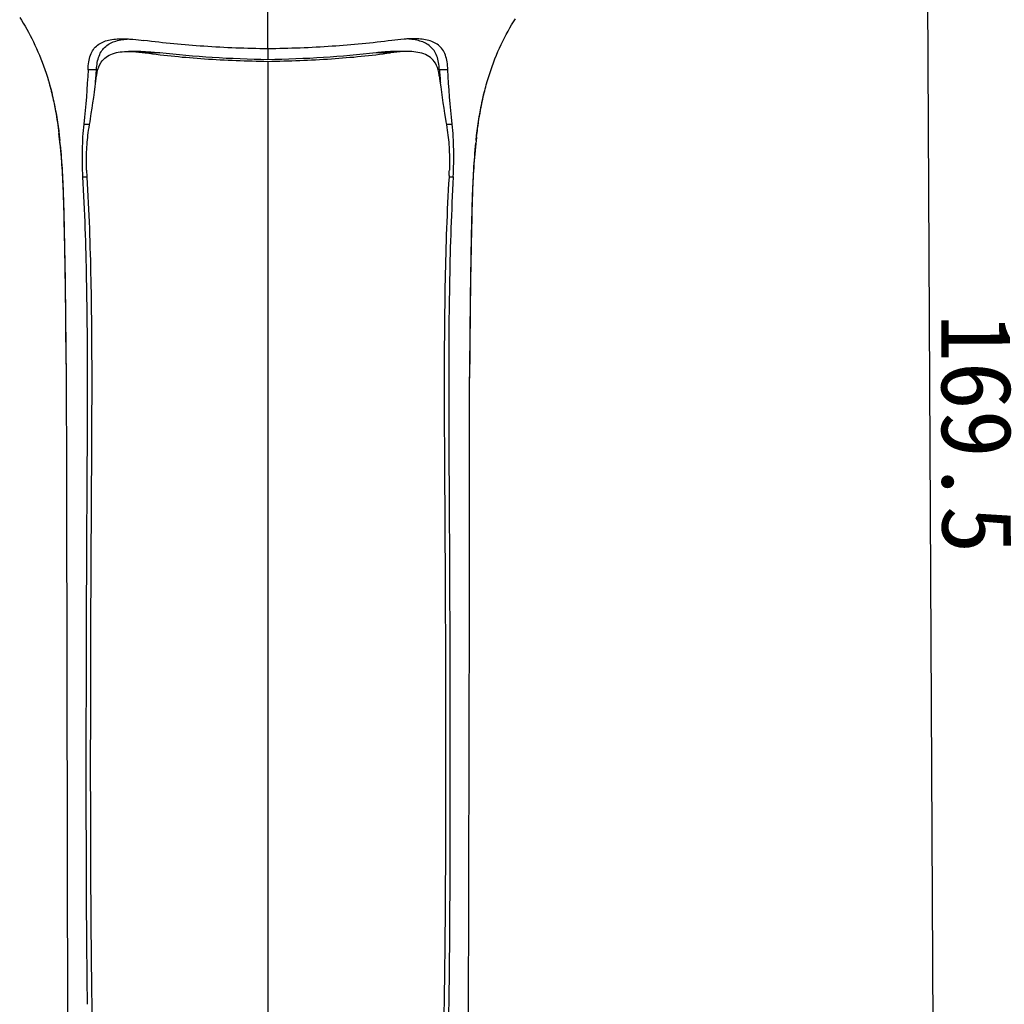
# Model space of a CAD drawing. Header units: millimetres. Extents: x 0 to 420, y 0 to 297.
# Tile 11 of 37: x 74 to 144, y 148 to 218. Entities that reach past the tile are written whole.
import ezdxf

# ---------------------------------------------------------------- set-up
doc = ezdxf.new("R2010")
doc.units = ezdxf.units.MM
doc.header["$LTSCALE"] = 23.1
doc.header["$PDMODE"] = 3
doc.header["$PDSIZE"] = 8
doc.layers.get('0').update_dxf_attribs({"linetype": 'CONTINUOUS'})
doc.layers.get('Defpoints').update_dxf_attribs({"linetype": 'CONTINUOUS'})
doc.layers.add('20_ALL_FEATURES', color=7, linetype='CONTINUOUS')
doc.layers.add('51__DRAFT_DIMS', color=7, linetype='CONTINUOUS')
doc.styles.get("Standard").update_dxf_attribs({"font": 'simfang.ttf'})
doc.dimstyles.new('DIMSTYLE_1', dxfattribs={"dimtxt": 3, "dimasz": 3, "dimexe": 2.5, "dimexo": 0.5, "dimgap": 0.75, "dimtad": 1, "dimdec": 1, "dimdsep": 46, "dimtxsty": 'Standard', "dimblk": '_FILLED', "dimblk1": '_FILLED', "dimblk2": '_FILLED', "dimcen": 0.09, "dimclrt": 3, "dimadec": 1, "dimazin": 2, "dimtp": 0.5, "dimtm": 0.5, "dimtfac": 1, "dimtdec": 1, "dimtofl": 0, "dimtmove": 0, "dimatfit": 3, "dimldrblk": '_FILLED', "dimfxl": 1, "dimtolj": 1, "dimarcsym": 0})

# ---------------------------------------------------------------- blocks, each defined once
blk = doc.blocks.new('_FILLED')
at = {"color": 0, "linetype": 'ByBlock'}
blk.add_solid([(0, 0), (-1, 0.167), (-1, -0.167)], dxfattribs=at)
blk = doc.blocks.new('*D1')
at = {"layer": '51__DRAFT_DIMS', "color": 0, "lineweight": -2}
for p, q in [((159.14, 273.808), (135.82, 273.692)), ((139.142, 109.19), (138.345, 268.704)), ((178.663, 104.387), (136.667, 104.177))]:
    blk.add_line(p, q, dxfattribs=at)
at = {"layer": 'Defpoints', "color": 0}
for p in [(159.64, 273.811), (138.32, 273.704), (179.163, 104.39)]:
    blk.add_point(p, dxfattribs=at)
at = {"layer": '51__DRAFT_DIMS', "color": 0, "linetype": 'ByBlock', "lineweight": -2, "xscale": 5, "yscale": 5, "zscale": 5}
for p, rotation in [((138.32, 273.704), 90.28656286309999), ((139.167, 104.19), 270.2865628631)]:
    blk.add_blockref('_FILLED', p, dxfattribs=dict(at, rotation=rotation))
at = {"layer": '51__DRAFT_DIMS', "color": 3, "insert": (144.58, 188.9), "char_height": 5, "attachment_point": 2, "rotation": 270.28656}
blk.add_mtext('\\A1;169.5', dxfattribs=at)

msp = doc.modelspace()

# ---------------------------------------------------------------- linework, layer by layer
at = {"layer": '20_ALL_FEATURES', "color": 7}
for p, q in [((91.779, 216.18), (91.779, 235.377)), ((82.764, 215.996), (81.888, 215.996)), ((91.779, 216.18), (91.779, 216.007)), ((91.779, 216.007), (91.779, 215.414)), ((101.669, 215.996), (100.793, 215.996)), ((91.779, 215.297), (91.779, 121.019)), ((78.631, 207.1), (78.925, 207.098)), ((78.925, 207.211), (78.933, 207.086)), ((78.925, 207.211), (78.932, 207.086)), ((104.632, 207.211), (104.624, 207.085)), ((104.632, 207.211), (104.625, 207.084)), ((104.632, 207.098), (104.927, 207.1)), ((91.778, 204.917), (91.779, 203.964)), ((77.453, 193.931), (77.454, 193.808)), ((77.454, 193.808), (77.455, 193.756)), ((77.455, 193.756), (77.46, 193.334)), ((77.464, 193.808), (77.462, 194.145)), ((77.463, 193.808), (77.47, 192.196)), ((106.086, 192.067), (106.094, 193.808)), ((106.096, 194.124), (106.094, 193.808)), ((106.097, 193.461), (106.101, 193.756)), ((106.101, 193.756), (106.102, 193.808)), ((106.102, 193.808), (106.104, 194.061)), ((77.47, 192.196), (77.476, 190.579)), ((106.08, 190.356), (106.086, 192.067)), ((77.476, 190.579), (77.481, 188.298)), ((106.076, 187.939), (106.08, 190.356)), ((77.481, 188.298), (77.484, 184.633)), ((106.066, 176.902), (106.076, 187.939)), ((77.484, 184.633), (77.577, 139.815)), ((105.981, 139.813), (106.066, 176.902)), ((77.545, 151.237), (77.545, 151.235)), ((78.952, 148.64), (78.955, 148.415)), ((79.281, 148.644), (79.285, 148.419)), ((104.275, 148.637), (104.272, 148.419)), ((104.605, 148.64), (104.602, 148.415))]:
    msp.add_line(p, q, dxfattribs=at)
at = {"layer": '20_ALL_FEATURES', "color": 4}
for p, q in [((84.098, 215.903), (83.077, 215.903)), ((100.48, 215.903), (99.459, 215.903)), ((79.614, 214.706), (79.015, 214.706)), ((104.542, 214.706), (103.943, 214.706))]:
    msp.add_line(p, q, dxfattribs=at)
at = {"layer": '20_ALL_FEATURES', "color": 7}
for points in [[(91.779, 216.18), (91.776, 217.019), (91.776, 217.875), (91.78, 219.607)], [(74.169, 218.415), (74.297, 218.212), (74.423, 218.005), (74.547, 217.794), (74.669, 217.58), (74.789, 217.362), (74.908, 217.141), (75.024, 216.916), (75.138, 216.687), (75.249, 216.455), (75.358, 216.218), (75.465, 215.977), (75.57, 215.732), (75.671, 215.483), (75.77, 215.229), (75.866, 214.972), (75.959, 214.711), (76.048, 214.447), (76.133, 214.179), (76.216, 213.908), (76.294, 213.634), (76.369, 213.358), (76.44, 213.078), (76.508, 212.794)], [(107.01, 212.623), (107.08, 212.924), (107.153, 213.221), (107.23, 213.513), (107.311, 213.802), (107.396, 214.088), (107.485, 214.371), (107.578, 214.65), (107.674, 214.926), (107.775, 215.197), (107.878, 215.464), (107.985, 215.727), (108.095, 215.985), (108.208, 216.238), (108.323, 216.486), (108.44, 216.73), (108.561, 216.969), (108.683, 217.205), (108.808, 217.437), (108.936, 217.665), (109.065, 217.888), (109.197, 218.108), (109.33, 218.324)], [(76.508, 212.794), (76.573, 212.506), (76.634, 212.213), (76.692, 211.915)], [(106.882, 212.005), (106.945, 212.317), (107.01, 212.623)], [(76.692, 211.915), (76.746, 211.613), (76.798, 211.305), (76.847, 210.993), (76.893, 210.677), (76.936, 210.358), (76.976, 210.035), (77.016, 209.689)], [(106.542, 209.689), (106.581, 210.032), (106.623, 210.371), (106.669, 210.707), (106.717, 211.039), (106.769, 211.366), (106.824, 211.688), (106.882, 212.005)]]:
    msp.add_lwpolyline(points, dxfattribs=at)
for centre, radius, start, end in [((30.651, 217.779), 49.059, 355.89549, 356.40931), ((152.967, 217.783), 49.12, 183.59119, 184.13325), ((25.977, 218.115), 53.745, 355.38134, 355.89479), ((157.782, 218.131), 53.947, 184.1331, 184.61766), ((-141.485, 245.961), 223.392, 350.84199, 351.05288), ((344.394, 249.09), 242.995, 188.96884, 189.15968), ((38.927, 205.525), 38.304, 5.7734, 6.98935), ((145.11, 205.476), 38.787, 173.38568, 174.02899), ((97.793, 208.124), 18.89, 181.634, 182.77046), ((85.75, 208.124), 18.904, 357.2294, 358.36508), ((-185.154, 197.173), 291.275, 359.14379, 359.2697)]:
    msp.add_arc(centre, radius, start, end, dxfattribs=at)
for points, knots in [([(79.015, 214.706), (79.022, 214.892), (79.052, 215.243), (79.169, 215.734), (79.374, 216.147), (79.778, 216.574), (80.35, 216.797), (80.964, 216.884), (81.296, 216.896), (81.466, 216.896)], [0, 0, 0, 0, 0.147034, 0.278855, 0.397174, 0.508277, 0.737521, 0.864629, 1, 1, 1, 1]), ([(79.614, 214.706), (79.624, 214.879), (79.661, 215.208), (79.782, 215.667), (79.979, 216.06), (80.351, 216.478), (81.022, 216.792), (81.602, 216.865), (81.908, 216.883)], [0, 0, 0, 0, 0.145393, 0.277414, 0.397649, 0.511193, 0.741885, 1, 1, 1, 1]), ([(81.466, 216.896), (81.506, 216.896), (81.667, 216.894), (81.827, 216.888), (81.948, 216.881)], [0, 0, 0, 0, 0.245999, 1, 1, 1, 1]), ([(81.948, 216.881), (82.032, 216.876), (82.377, 216.852), (82.721, 216.813), (82.98, 216.778)], [0, 0, 0, 0, 0.243957, 1, 1, 1, 1]), ([(91.779, 216.18), (90.262, 216.204), (87.322, 216.315), (84.391, 216.589), (82.98, 216.778)], [0, 0, 0, 0, 0.515845, 1, 1, 1, 1]), ([(100.577, 216.778), (99.166, 216.589), (96.235, 216.315), (93.295, 216.204), (91.779, 216.18)], [0, 0, 0, 0, 0.484157, 1, 1, 1, 1]), ([(101.705, 216.886), (101.613, 216.882), (101.236, 216.858), (100.861, 216.816), (100.577, 216.778)], [0, 0, 0, 0, 0.243217, 1, 1, 1, 1]), ([(103.943, 214.706), (103.933, 214.879), (103.896, 215.208), (103.776, 215.667), (103.579, 216.059), (103.207, 216.477), (102.536, 216.792), (101.957, 216.865), (101.65, 216.883)], [0, 0, 0, 0, 0.1454, 0.277433, 0.39768, 0.511232, 0.741915, 1, 1, 1, 1]), ([(102.091, 216.896), (102.059, 216.896), (101.93, 216.895), (101.802, 216.891), (101.705, 216.886)], [0, 0, 0, 0, 0.24672, 1, 1, 1, 1]), ([(104.542, 214.706), (104.535, 214.892), (104.505, 215.243), (104.388, 215.734), (104.183, 216.147), (103.779, 216.574), (103.207, 216.797), (102.593, 216.884), (102.261, 216.896), (102.091, 216.896)], [0, 0, 0, 0, 0.147035, 0.27885, 0.397168, 0.50827, 0.737522, 0.864625, 1, 1, 1, 1]), ([(79.945, 215.228), (80.04, 215.372), (80.284, 215.628), (80.766, 215.863), (81.31, 215.977), (81.691, 215.996), (81.888, 215.996)], [0, 0, 0, 0, 0.237719, 0.475658, 0.72867, 1, 1, 1, 1]), ([(81.888, 215.996), (81.984, 215.996), (82.382, 215.986), (82.778, 215.944), (83.077, 215.903)], [0, 0, 0, 0, 0.241651, 1, 1, 1, 1]), ([(82.764, 215.996), (82.873, 215.996), (83.318, 215.986), (83.763, 215.944), (84.098, 215.903)], [0, 0, 0, 0, 0.242409, 1, 1, 1, 1]), ([(83.077, 215.903), (84.469, 215.709), (87.368, 215.433), (90.276, 215.322), (91.779, 215.297)], [0, 0, 0, 0, 0.483282, 1, 1, 1, 1]), ([(91.779, 215.414), (90.461, 215.436), (87.896, 215.529), (85.338, 215.751), (84.098, 215.903)], [0, 0, 0, 0, 0.513502, 1, 1, 1, 1]), ([(91.779, 215.297), (93.281, 215.322), (96.189, 215.433), (99.088, 215.709), (100.48, 215.903)], [0, 0, 0, 0, 0.516721, 1, 1, 1, 1]), ([(99.459, 215.903), (98.219, 215.751), (95.661, 215.529), (93.096, 215.436), (91.779, 215.414)], [0, 0, 0, 0, 0.4865, 1, 1, 1, 1]), ([(100.793, 215.996), (100.685, 215.996), (100.239, 215.986), (99.794, 215.944), (99.459, 215.903)], [0, 0, 0, 0, 0.24241, 1, 1, 1, 1]), ([(101.669, 215.996), (101.573, 215.996), (101.175, 215.986), (100.779, 215.944), (100.48, 215.903)], [0, 0, 0, 0, 0.24164, 1, 1, 1, 1]), ([(103.653, 215.164), (103.561, 215.318), (103.32, 215.596), (102.827, 215.853), (102.266, 215.976), (101.873, 215.996), (101.669, 215.996)], [0, 0, 0, 0, 0.239454, 0.476681, 0.728858, 1, 1, 1, 1]), ([(79.624, 214.265), (79.636, 214.357), (79.69, 214.692), (79.809, 215.022), (79.945, 215.228)], [0, 0, 0, 0, 0.27293, 1, 1, 1, 1]), ([(103.933, 214.265), (103.922, 214.349), (103.873, 214.66), (103.77, 214.966), (103.653, 215.164)], [0, 0, 0, 0, 0.27095, 1, 1, 1, 1]), ([(76.227, 213.872), (76.264, 213.743), (76.409, 213.214), (76.532, 212.679), (76.614, 212.273)], [0, 0, 0, 0, 0.243669, 1, 1, 1, 1]), ([(106.942, 212.274), (106.968, 212.402), (107.073, 212.901), (107.195, 213.397), (107.297, 213.762)], [0, 0, 0, 0, 0.255694, 1, 1, 1, 1]), ([(76.614, 212.273), (76.649, 212.1), (76.78, 211.408), (76.881, 210.71), (76.946, 210.186)], [0, 0, 0, 0, 0.250723, 1, 1, 1, 1]), ([(106.581, 209.943), (106.604, 210.139), (106.701, 210.919), (106.825, 211.696), (106.942, 212.274)], [0, 0, 0, 0, 0.250827, 1, 1, 1, 1]), ([(78.709, 210.849), (78.642, 210.248), (78.583, 208.996), (78.6, 207.745), (78.631, 207.1)], [0, 0, 0, 0, 0.483907, 1, 1, 1, 1]), ([(78.911, 207.585), (78.897, 208.072), (78.904, 209.015), (78.987, 209.956), (79.06, 210.406)], [0, 0, 0, 0, 0.516732, 1, 1, 1, 1]), ([(104.497, 210.408), (104.57, 209.958), (104.653, 209.016), (104.66, 208.072), (104.646, 207.585)], [0, 0, 0, 0, 0.483243, 1, 1, 1, 1]), ([(104.927, 207.1), (104.957, 207.745), (104.974, 208.996), (104.915, 210.247), (104.848, 210.848)], [0, 0, 0, 0, 0.516076, 1, 1, 1, 1]), ([(77.462, 194.145), (77.454, 195.446), (77.44, 197.395), (77.407, 199.991), (77.373, 201.932), (77.329, 203.874), (77.285, 205.815), (77.199, 207.755), (77.088, 209.045), (77.017, 209.689)], [0, 0, 0, 0, 0.250974, 0.375833, 0.500637, 0.62549, 0.750424, 0.875164, 1, 1, 1, 1]), ([(106.542, 209.689), (106.47, 209.045), (106.359, 207.753), (106.273, 205.81), (106.229, 203.866), (106.185, 201.922), (106.151, 199.978), (106.118, 197.378), (106.104, 195.427), (106.096, 194.124)], [0, 0, 0, 0, 0.124834, 0.249573, 0.374506, 0.49936, 0.624159, 0.749018, 1, 1, 1, 1]), ([(77.036, 209.378), (77.101, 208.739), (77.202, 207.459), (77.275, 205.532), (77.32, 203.603), (77.361, 201.673), (77.392, 199.744), (77.422, 197.163), (77.438, 195.226), (77.453, 193.931)], [0, 0, 0, 0, 0.124654, 0.249226, 0.374225, 0.499058, 0.623886, 0.748713, 1, 1, 1, 1]), ([(106.104, 194.061), (106.119, 195.355), (106.135, 197.293), (106.166, 199.874), (106.197, 201.804), (106.238, 203.734), (106.284, 205.663), (106.362, 207.59), (106.466, 208.871), (106.533, 209.511)], [0, 0, 0, 0, 0.251215, 0.376045, 0.500876, 0.625714, 0.750759, 0.875228, 1, 1, 1, 1]), ([(78.631, 207.1), (78.703, 205.889), (78.81, 203.463), (78.903, 199.822), (78.951, 196.177), (78.966, 191.313), (78.931, 185.229), (78.892, 177.922), (78.872, 170.609), (78.866, 163.29), (78.881, 155.966), (78.919, 151.083), (78.952, 148.64)], [0, 0, 0, 0, 0.06226, 0.124565, 0.186908, 0.249287, 0.374148, 0.499128, 0.624213, 0.749393, 0.874657, 1, 1, 1, 1]), ([(78.933, 207.086), (79.01, 205.876), (79.122, 203.451), (79.22, 199.811), (79.27, 196.167), (79.284, 191.304), (79.246, 185.221), (79.203, 177.917), (79.182, 170.606), (79.176, 163.29), (79.196, 155.968), (79.242, 151.086), (79.281, 148.644)], [0, 0, 0, 0, 0.062261, 0.124567, 0.18691, 0.24929, 0.374151, 0.49913, 0.624216, 0.749394, 0.874658, 1, 1, 1, 1]), ([(104.624, 207.085), (104.547, 205.874), (104.435, 203.449), (104.337, 199.808), (104.288, 196.164), (104.273, 191.301), (104.311, 185.218), (104.354, 177.913), (104.376, 170.601), (104.381, 163.284), (104.361, 155.962), (104.315, 151.079), (104.276, 148.637)], [0, 0, 0, 0, 0.062261, 0.124567, 0.18691, 0.24929, 0.374151, 0.49913, 0.624216, 0.749394, 0.874658, 1, 1, 1, 1]), ([(104.926, 207.098), (104.854, 205.887), (104.747, 203.462), (104.654, 199.82), (104.606, 196.176), (104.591, 191.312), (104.626, 185.227), (104.666, 177.921), (104.685, 170.608), (104.691, 163.29), (104.676, 155.966), (104.638, 151.082), (104.605, 148.64)], [0, 0, 0, 0, 0.06226, 0.124565, 0.186908, 0.249287, 0.374148, 0.499127, 0.624213, 0.749393, 0.874657, 1, 1, 1, 1]), ([(79.285, 148.419), (79.301, 147.448), (79.337, 145.505), (79.408, 142.59), (79.496, 139.675), (79.611, 136.761), (79.702, 134.331), (79.767, 132.387), (79.807, 131.172), (79.841, 130.199), (79.864, 129.47), (79.89, 128.74), (79.914, 128.01), (79.913, 127.28), (79.862, 126.326), (79.777, 125.618), (79.702, 125.154)], [0, 0, 0, 0, 0.12517, 0.25037, 0.375599, 0.500858, 0.62615, 0.68881, 0.75148, 0.78282, 0.814166, 0.84551, 0.876885, 0.908281, 0.93946, 1, 1, 1, 1]), ([(104.272, 148.419), (104.257, 147.448), (104.22, 145.505), (104.149, 142.59), (104.061, 139.674), (103.946, 136.759), (103.855, 134.329), (103.79, 132.385), (103.75, 131.169), (103.716, 130.197), (103.693, 129.467), (103.667, 128.737), (103.643, 128.007), (103.644, 127.277), (103.696, 126.323), (103.781, 125.615), (103.856, 125.151)], [0, 0, 0, 0, 0.125171, 0.250372, 0.375602, 0.500862, 0.626155, 0.688816, 0.751486, 0.782826, 0.814173, 0.845517, 0.876892, 0.908288, 0.939466, 1, 1, 1, 1]), ([(104.602, 148.415), (104.588, 147.415), (104.557, 145.415), (104.495, 142.414), (104.416, 139.413), (104.312, 136.412), (104.234, 133.911), (104.178, 131.909), (104.134, 130.407), (104.093, 128.905), (104.042, 127.409), (104.142, 125.954), (104.284, 125.009), (104.37, 124.556)], [0, 0, 0, 0, 0.125621, 0.251273, 0.376955, 0.502669, 0.628417, 0.691306, 0.754206, 0.817117, 0.880101, 0.942047, 1, 1, 1, 1])]:
    msp.add_open_spline(points, degree=3, knots=knots, dxfattribs=at)
for points in [[(79.015, 214.706), (78.967, 213.418), (78.852, 212.131), (78.709, 210.85)], [(104.848, 210.848), (104.705, 212.13), (104.59, 213.417), (104.542, 214.706)], [(79.189, 211.218), (79.348, 212.232), (79.497, 213.247), (79.624, 214.265)], [(103.933, 214.265), (104.061, 213.243), (104.21, 212.224), (104.37, 211.207)], [(77.46, 193.334), (77.463, 193.164), (77.465, 192.993), (77.468, 192.823)]]:
    msp.add_open_spline(points, degree=3, dxfattribs=at)
at = {"layer": '20_ALL_FEATURES', "color": 4}
for points in [[(78.709, 210.85), (78.85, 210.85), (78.99, 210.849), (79.131, 210.848)], [(104.426, 210.849), (104.567, 210.849), (104.707, 210.848), (104.848, 210.848)]]:
    msp.add_open_spline(points, degree=3, dxfattribs=at)

# ---------------------------------------------------------------- dimensions: what is measured, and where the dimension line sits
at = {"layer": '51__DRAFT_DIMS', "color": 4}
dim = msp.add_linear_dim(base=(138.32, 273.704), p1=(179.163, 104.39), p2=(159.64, 273.811), angle=90.28656, dimstyle='DIMSTYLE_1', override={"dimtxt": 5, "dimasz": 5}, dxfattribs=at)
dim.commit()
dim.dimension.update_dxf_attribs({"geometry": '*D1', "text_midpoint": (138.744, 188.871), "dimtype": 160})

doc.saveas('drawing.dxf')
